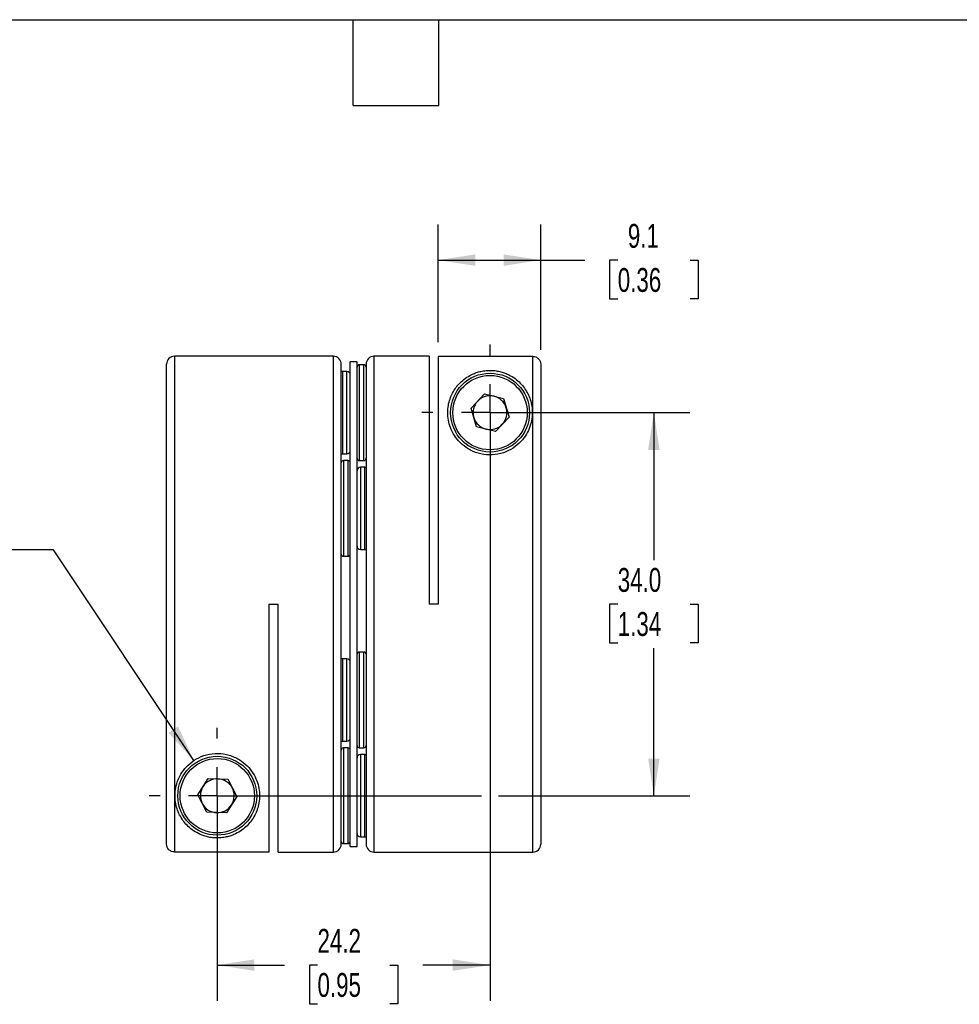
# Model space of a CAD drawing. Header units: millimetres. Extents: x 6 to 273, y 6 to 210.
# Tile 3 of 4: x 106 to 190, y 122 to 210. Entities that reach past the tile are written whole.
import ezdxf

# ---------------------------------------------------------------- set-up
doc = ezdxf.new("R2010")
doc.units = ezdxf.units.MM
doc.linetypes.add('SLD-Center', pattern=[19.05, 15.24, -1.27, 1.27, -1.27])
doc.linetypes.add('SLD-Solid', pattern=[0])
doc.layers.add('CENTER', color=40, linetype='SLD-Center')
doc.layers.add('DIMENSIONS', color=140, linetype='SLD-Solid', lineweight=25)
doc.layers.add('TEXT', color=140, linetype='SLD-Solid', lineweight=25)
doc.styles.add('SLDTEXTSTYLE0', font='TXT', dxfattribs={"width": 0.7})
doc.dimstyles.new('SLDDIMSTYLE0', dxfattribs={"dimtxt": 2.158008, "dimasz": 3.302, "dimexe": 0, "dimexo": 0.0625, "dimgap": 0.539502, "dimtad": 0, "dimtih": 1, "dimtoh": 1, "dimdec": 1, "dimrnd": 1e-09, "dimzin": 4, "dimdsep": 46, "dimtxsty": 'SLDTEXTSTYLE0', "dimsah": 1, "dimcen": 0.09, "dimadec": 0, "dimazin": 1, "dimtfac": 1, "dimtdec": 1, "dimtofl": 0, "dimtmove": 0, "dimatfit": 3, "dimfxl": 0, "dimfrac": 2, "dimtolj": 1, "dimtzin": 12, "dimarcsym": 0})
doc.dimstyles.new('SLDDIMSTYLE1', dxfattribs={"dimtxt": 2.158008, "dimasz": 3.302, "dimexe": 0, "dimexo": 0.0625, "dimgap": 0.539502, "dimtad": 0, "dimtih": 1, "dimtoh": 1, "dimdec": 1, "dimrnd": 1e-09, "dimzin": 12, "dimdsep": 46, "dimtxsty": 'SLDTEXTSTYLE0', "dimsah": 1, "dimcen": 0.09, "dimadec": 0, "dimazin": 3, "dimtfac": 1, "dimtdec": 1, "dimtofl": 0, "dimtmove": 0, "dimatfit": 3, "dimfxl": 0, "dimfrac": 2, "dimtolj": 1, "dimtzin": 12, "dimarcsym": 0})
doc.dimstyles.new('SLDDIMSTYLE3', dxfattribs={"dimtxt": 2.158008, "dimasz": 3.302, "dimexe": 0, "dimexo": 0.0625, "dimgap": 0.539502, "dimtad": 0, "dimtih": 1, "dimtoh": 1, "dimdec": 1, "dimrnd": 1e-09, "dimzin": 12, "dimdsep": 46, "dimtxsty": 'SLDTEXTSTYLE0', "dimsah": 1, "dimcen": 0, "dimadec": 0, "dimazin": 3, "dimtfac": 1, "dimtdec": 1, "dimtofl": 0, "dimtmove": 0, "dimatfit": 3, "dimfxl": 0, "dimfrac": 2, "dimtolj": 1, "dimtzin": 12, "dimarcsym": 0})

# ---------------------------------------------------------------- blocks, each defined once
blk = doc.blocks.new('_D_3')
at = {"layer": 'DIMENSIONS'}
for p, q in [((148.045, 173.403), (148.045, 122.464)), ((123.845, 139.403), (123.845, 122.464)), ((123.845, 125.639), (129.814, 125.639)), ((132.738, 125.639), (132.014, 125.639)), ((132.014, 125.639), (132.014, 122.209)), ((139.151, 125.639), (139.876, 125.639)), ((139.876, 125.639), (139.876, 122.209)), ((148.045, 125.639), (142.075, 125.639)), ((132.014, 122.209), (132.738, 122.209)), ((139.876, 122.209), (139.151, 122.209))]:
    blk.add_line(p, q, dxfattribs=at)
for points in [[(123.845, 125.639), (127.147, 125.131), (127.147, 126.147)], [(148.045, 125.639), (144.743, 126.147), (144.743, 125.131)]]:
    blk.add_solid(points, dxfattribs=at)
at = {"layer": 'DIMENSIONS', "char_height": 2.1167, "attachment_point": 1, "style": 'SLDTEXTSTYLE0'}
for s, insert in [('24.2', (132.738, 128.851)), ('0.95', (132.738, 124.938))]:
    blk.add_mtext(s, dxfattribs=dict(at, insert=insert))
blk = doc.blocks.new('_D_4')
at = {"layer": 'DIMENSIONS'}
for p, q in [((149.315, 174.673), (165.759, 174.673)), ((162.584, 174.673), (162.584, 161.586)), ((159.378, 157.673), (158.653, 157.673)), ((158.653, 157.673), (158.653, 154.243)), ((165.79, 157.673), (166.515, 157.673)), ((166.515, 157.673), (166.515, 154.243)), ((158.653, 154.243), (159.378, 154.243)), ((166.515, 154.243), (165.79, 154.243)), ((162.584, 140.673), (162.584, 153.76)), ((125.115, 140.673), (147.283, 140.673)), ((148.807, 140.673), (165.759, 140.673))]:
    blk.add_line(p, q, dxfattribs=at)
for points in [[(162.584, 174.673), (162.076, 171.371), (163.092, 171.371)], [(162.584, 140.673), (163.092, 143.975), (162.076, 143.975)]]:
    blk.add_solid(points, dxfattribs=at)
at = {"layer": 'DIMENSIONS', "char_height": 2.1167, "attachment_point": 1, "style": 'SLDTEXTSTYLE0'}
for s, insert in [('34.0', (159.378, 160.885)), ('1.34', (159.378, 156.972))]:
    blk.add_mtext(s, dxfattribs=dict(at, insert=insert))
blk = doc.blocks.new('_D_5')
at = {"layer": 'DIMENSIONS'}
for p, q in [((143.445, 180.937), (143.445, 191.386)), ((152.545, 180.237), (152.545, 191.386)), ((143.445, 188.211), (152.545, 188.211)), ((152.545, 188.211), (156.453, 188.211)), ((159.378, 188.211), (158.653, 188.211)), ((158.653, 188.211), (158.653, 184.781)), ((165.79, 188.211), (166.515, 188.211)), ((166.515, 188.211), (166.515, 184.781)), ((158.653, 184.781), (159.378, 184.781)), ((166.515, 184.781), (165.79, 184.781))]:
    blk.add_line(p, q, dxfattribs=at)
for points in [[(143.445, 188.211), (146.747, 187.703), (146.747, 188.719)], [(152.545, 188.211), (149.243, 188.719), (149.243, 187.703)]]:
    blk.add_solid(points, dxfattribs=at)
at = {"layer": 'DIMENSIONS', "char_height": 2.1167, "attachment_point": 1, "style": 'SLDTEXTSTYLE0'}
for s, insert in [('9.1', (160.275, 191.422)), ('0.36', (159.378, 187.509))]:
    blk.add_mtext(s, dxfattribs=dict(at, insert=insert))
blk = doc.blocks.new('_D_6')
at = {"layer": 'DIMENSIONS'}
for p, q in [((109.32, 162.504), (103.764, 162.504)), ((121.767, 143.795), (109.32, 162.504))]:
    blk.add_line(p, q, dxfattribs=at)
blk.add_solid([(121.767, 143.795), (120.361, 146.826), (119.515, 146.263)], dxfattribs=at)
at = {"layer": 'DIMENSIONS', "attachment_point": 1, "style": 'SLDTEXTSTYLE0'}
for s, insert, char_height in [('M4-0.7 X 14MM', (79.838, 165.233), 2.11667), ('SHCS X2', (84.673, 161.803), 2.1167)]:
    blk.add_mtext(s, dxfattribs=dict(at, insert=insert, char_height=char_height))
blk = doc.blocks.new('SW_CENTERMARKSYMBOL_1')
at = {"layer": 'CENTER', "color": 0}
for p, q in [((0, 5.08), (0, 6.04)), ((0, 0), (0, 2.54)), ((-5.08, 0), (-6.04, 0)), ((0, 0), (-2.54, 0)), ((0, 0), (0, -2.54)), ((0, 0), (2.54, 0)), ((5.08, 0), (6.04, 0)), ((0, -5.08), (0, -6.04))]:
    blk.add_line(p, q, dxfattribs=at)
blk = doc.blocks.new('SW_CENTERMARKSYMBOL_2')
at = {"layer": 'CENTER', "color": 0}
for p, q in [((0, 5.08), (0, 6.04)), ((0, 0), (0, 2.54)), ((-5.08, 0), (-6.04, 0)), ((0, 0), (-2.54, 0)), ((0, 0), (0, -2.54)), ((0, 0), (2.54, 0)), ((5.08, 0), (6.04, 0)), ((0, -5.08), (0, -6.04))]:
    blk.add_line(p, q, dxfattribs=at)

msp = doc.modelspace()

# ---------------------------------------------------------------- linework, layer by layer
for p, q in [((134.145, 179.673), (120.045, 179.673)), ((120.045, 179.673), (120.045, 135.679)), ((134.145, 135.673), (134.145, 179.673)), ((136.245, 179.173), (135.645, 179.173)), ((135.645, 139.053), (135.645, 179.173)), ((136.245, 139.053), (136.245, 179.173)), ((142.645, 179.673), (137.745, 179.673)), ((137.745, 179.673), (137.745, 135.673)), ((142.645, 179.673), (142.645, 157.673)), ((151.845, 179.667), (143.445, 179.667)), ((143.445, 179.667), (143.445, 157.673)), ((151.845, 135.673), (151.845, 179.667)), ((119.345, 136.379), (119.345, 178.973)), ((134.845, 136.373), (134.845, 178.973)), ((135.345, 178.323), (134.945, 178.323)), ((134.945, 178.323), (134.945, 171.616)), ((135.345, 171.616), (135.345, 178.323)), ((136.845, 178.923), (136.445, 178.923)), ((136.445, 178.923), (136.445, 170.575)), ((136.845, 170.575), (136.845, 178.923)), ((137.045, 178.973), (137.045, 136.373)), ((152.545, 178.967), (152.545, 136.373)), ((146.359, 175.072), (147.547, 176.332)), ((147.547, 176.332), (149.233, 175.933)), ((149.233, 175.933), (149.73, 174.274)), ((146.857, 173.413), (146.359, 175.072)), ((149.73, 174.274), (148.542, 173.014)), ((148.542, 173.014), (146.857, 173.413)), ((134.945, 171.616), (134.945, 171.023)), ((135.345, 171.023), (135.345, 171.616)), ((134.945, 171.023), (135.345, 171.023)), ((135.445, 170.423), (135.045, 170.423)), ((135.045, 170.423), (135.045, 163.026)), ((135.445, 163.026), (135.445, 170.423)), ((136.445, 170.575), (136.445, 170.423)), ((136.445, 170.423), (136.845, 170.423)), ((136.845, 170.423), (136.845, 170.575)), ((136.945, 169.823), (136.545, 169.823)), ((136.545, 169.823), (136.545, 162.837)), ((136.945, 162.837), (136.945, 169.823)), ((135.045, 163.026), (135.045, 161.923)), ((135.445, 161.923), (135.445, 163.026)), ((136.545, 162.837), (136.545, 162.523)), ((136.945, 162.523), (136.945, 162.837)), ((135.045, 161.923), (135.445, 161.923)), ((136.545, 162.523), (136.945, 162.523)), ((128.445, 157.673), (129.245, 157.673)), ((128.445, 135.679), (128.445, 157.673)), ((129.245, 135.673), (129.245, 157.673)), ((143.445, 157.673), (142.645, 157.673)), ((136.845, 153.423), (136.445, 153.423)), ((136.445, 153.423), (136.445, 145.143)), ((136.845, 145.143), (136.845, 153.423)), ((135.345, 152.823), (134.945, 152.823)), ((134.945, 152.823), (134.945, 146.25)), ((135.345, 146.25), (135.345, 152.823)), ((134.945, 146.25), (134.945, 145.523)), ((135.345, 145.523), (135.345, 146.25)), ((134.945, 145.523), (135.345, 145.523)), ((136.445, 145.143), (136.445, 144.923)), ((136.845, 144.923), (136.845, 145.143)), ((135.445, 144.923), (135.045, 144.923)), ((135.045, 144.923), (135.045, 138.018)), ((135.445, 138.018), (135.445, 144.923)), ((136.445, 144.923), (136.845, 144.923)), ((136.945, 144.323), (136.545, 144.323)), ((136.545, 144.323), (136.545, 137.892)), ((136.945, 137.892), (136.945, 144.323)), ((122.114, 140.74), (123.037, 142.205)), ((123.037, 142.205), (124.768, 142.139)), ((124.768, 142.139), (125.575, 140.606)), ((122.921, 139.207), (122.114, 140.74)), ((125.575, 140.606), (124.652, 139.141)), ((124.652, 139.141), (122.921, 139.207)), ((135.645, 136.173), (135.645, 139.053)), ((136.245, 136.173), (136.245, 139.053)), ((135.045, 138.018), (135.045, 136.423)), ((135.445, 136.423), (135.445, 138.018)), ((136.545, 137.892), (136.545, 137.023)), ((136.945, 137.023), (136.945, 137.892)), ((135.045, 136.423), (135.445, 136.423)), ((136.545, 137.023), (136.945, 137.023)), ((120.045, 135.679), (128.445, 135.679)), ((129.245, 135.673), (134.145, 135.673)), ((135.645, 136.173), (136.245, 136.173)), ((137.745, 135.673), (151.845, 135.673))]:
    msp.add_line(p, q)
at = {"flags": 128}
for points in [[(134.945, 178.323), (134.886, 178.317), (134.845, 178.306)], [(134.845, 171.04), (134.886, 171.029), (134.945, 171.023)], [(137.045, 169.806), (137.003, 169.817), (136.945, 169.823)], [(136.945, 162.523), (137.003, 162.529), (137.045, 162.54)], [(134.945, 152.823), (134.886, 152.817), (134.845, 152.806)], [(134.845, 145.54), (134.886, 145.529), (134.945, 145.523)], [(137.045, 144.306), (137.003, 144.317), (136.945, 144.323)], [(136.945, 137.023), (137.003, 137.029), (137.045, 137.04)]]:
    msp.add_lwpolyline(points, dxfattribs=at)
for centre, radius in [((148.045, 174.673), 3.5), ((148.045, 174.673), 3.3), ((123.845, 140.673), 3.5), ((123.845, 140.673), 3.3)]:
    msp.add_circle(centre, radius)
for centre, radius, start, end in [((120.045, 178.973), 0.7, 90, 180), ((134.145, 178.973), 0.7, 0, 90), ((137.745, 178.973), 0.7, 90, 180), ((135.345, 178.023), 0.3, 0, 90), ((136.445, 178.723), 0.2, 90, 180), ((136.845, 178.723), 0.2, 0, 90), ((148.045, 174.673), 1.5, 136.69417, 196.69417), ((148.045, 174.673), 1.5, 76.69417, 136.69417), ((148.045, 174.673), 1.5, 16.69417, 76.69417), ((148.045, 174.673), 1.5, 316.69417, 16.69417), ((148.045, 174.673), 1.5, 196.69417, 256.69417), ((148.045, 174.673), 1.5, 256.69417, 316.69417), ((135.345, 171.323), 0.3, 270, 0), ((135.045, 170.223), 0.2, 90, 180), ((135.445, 170.223), 0.2, 0, 90), ((136.445, 170.623), 0.2, 180, 270), ((136.845, 170.623), 0.2, 270, 0), ((136.545, 169.523), 0.3, 90, 180), ((136.545, 162.823), 0.3, 180, 270), ((135.045, 162.123), 0.2, 180, 270), ((135.445, 162.123), 0.2, 270, 0), ((136.445, 153.223), 0.2, 90, 180), ((136.845, 153.223), 0.2, 0, 90), ((135.345, 152.523), 0.3, 0, 90), ((135.345, 145.823), 0.3, 270, 0), ((136.445, 145.123), 0.2, 180, 270), ((136.845, 145.123), 0.2, 270, 0), ((135.045, 144.723), 0.2, 90, 180), ((135.445, 144.723), 0.2, 0, 90), ((136.545, 144.023), 0.3, 90, 180), ((123.845, 140.673), 1.5, 87.79577, 147.79577), ((123.845, 140.673), 1.5, 27.79577, 87.79577), ((123.845, 140.673), 1.5, 147.79577, 207.79577), ((123.845, 140.673), 1.5, 327.79577, 27.79577), ((123.845, 140.673), 1.5, 207.79577, 267.79577), ((123.845, 140.673), 1.5, 267.79577, 327.79577), ((136.545, 137.323), 0.3, 180, 270), ((134.145, 136.373), 0.7, 270, 0), ((135.045, 136.623), 0.2, 180, 270), ((135.445, 136.623), 0.2, 270, 0), ((137.745, 136.373), 0.7, 180, 270), ((151.845, 136.373), 0.7, 270, 0)]:
    msp.add_arc(centre, radius, start, end)
for points, knots in [([(151.845, 179.667), (151.937, 179.667), (152.028, 179.649), (152.197, 179.579), (152.275, 179.527), (152.469, 179.333), (152.545, 179.152), (152.545, 178.967)], [0, 0, 0, 0, 0.25, 0.25, 0.5, 0.5, 1, 1, 1, 1]), ([(144.295, 174.673), (144.295, 174.243), (144.366, 173.797), (144.626, 173.113), (144.74, 172.88), (145.025, 172.433), (145.197, 172.216), (145.611, 171.805), (145.846, 171.619), (146.249, 171.377), (146.392, 171.303), (146.687, 171.174), (146.839, 171.118), (147.312, 170.981), (147.654, 170.928), (148.327, 170.919), (148.67, 170.961), (149.312, 171.128), (149.619, 171.255), (150.166, 171.565), (150.413, 171.751), (150.837, 172.153), (151.017, 172.372), (151.315, 172.818), (151.432, 173.045), (151.616, 173.503), (151.682, 173.734), (151.77, 174.185), (151.791, 174.407), (151.8, 175.056), (151.732, 175.458), (151.551, 176.017), (151.477, 176.196), (151.302, 176.54), (151.202, 176.705), (150.868, 177.171), (150.601, 177.447), (150.106, 177.812), (149.924, 177.926), (149.616, 178.08), (149.507, 178.128), (149.275, 178.218), (149.149, 178.259), (148.879, 178.332), (148.733, 178.363), (148.498, 178.396), (148.418, 178.405), (148.252, 178.418), (148.166, 178.422), (147.996, 178.424), (147.912, 178.422), (147.744, 178.412), (147.661, 178.404), (147.422, 178.374), (147.273, 178.345), (146.997, 178.277), (146.871, 178.237), (146.634, 178.15), (146.522, 178.102), (146.209, 177.951), (146.026, 177.84), (145.691, 177.6), (145.539, 177.47), (145.261, 177.193), (145.136, 177.047), (144.798, 176.587), (144.62, 176.25), (144.431, 175.694), (144.381, 175.5), (144.313, 175.097), (144.295, 174.888), (144.295, 174.673)], [0, 0, 0, 0, 0.0625, 0.0625, 0.09375, 0.09375, 0.125, 0.125, 0.15625, 0.15625, 0.171875, 0.171875, 0.1875, 0.1875, 0.21875, 0.21875, 0.25, 0.25, 0.28125, 0.28125, 0.3125, 0.3125, 0.34375, 0.34375, 0.375, 0.375, 0.40625, 0.40625, 0.4375, 0.4375, 0.5, 0.5, 0.53125, 0.53125, 0.5625, 0.5625, 0.625, 0.625, 0.65625, 0.65625, 0.671875, 0.671875, 0.6875, 0.6875, 0.703125, 0.703125, 0.710937, 0.710937, 0.71875, 0.71875, 0.726562, 0.726562, 0.734375, 0.734375, 0.75, 0.75, 0.765625, 0.765625, 0.78125, 0.78125, 0.8125, 0.8125, 0.84375, 0.84375, 0.875, 0.875, 0.9375, 0.9375, 0.96875, 0.96875, 1, 1, 1, 1]), ([(127.595, 140.673), (127.595, 141.103), (127.523, 141.549), (127.263, 142.233), (127.149, 142.466), (126.864, 142.913), (126.692, 143.13), (126.278, 143.541), (126.043, 143.727), (125.64, 143.969), (125.497, 144.043), (125.202, 144.172), (125.05, 144.228), (124.577, 144.365), (124.236, 144.418), (123.562, 144.427), (123.219, 144.385), (122.577, 144.218), (122.27, 144.091), (121.723, 143.781), (121.476, 143.595), (121.052, 143.193), (120.872, 142.974), (120.574, 142.528), (120.457, 142.301), (120.273, 141.843), (120.207, 141.612), (120.119, 141.161), (120.098, 140.939), (120.089, 140.29), (120.157, 139.888), (120.338, 139.329), (120.412, 139.15), (120.587, 138.806), (120.687, 138.641), (121.021, 138.175), (121.288, 137.899), (121.783, 137.534), (121.965, 137.42), (122.273, 137.266), (122.382, 137.218), (122.614, 137.128), (122.74, 137.087), (123.01, 137.014), (123.156, 136.983), (123.391, 136.95), (123.471, 136.941), (123.637, 136.928), (123.723, 136.924), (123.893, 136.922), (123.977, 136.924), (124.145, 136.934), (124.228, 136.942), (124.467, 136.972), (124.616, 137.001), (124.892, 137.069), (125.018, 137.109), (125.255, 137.196), (125.367, 137.244), (125.68, 137.395), (125.863, 137.506), (126.198, 137.746), (126.35, 137.876), (126.628, 138.153), (126.753, 138.299), (127.092, 138.759), (127.269, 139.095), (127.458, 139.651), (127.508, 139.846), (127.576, 140.249), (127.595, 140.458), (127.595, 140.673)], [0, 0, 0, 0, 0.0625, 0.0625, 0.09375, 0.09375, 0.125, 0.125, 0.15625, 0.15625, 0.171875, 0.171875, 0.1875, 0.1875, 0.21875, 0.21875, 0.25, 0.25, 0.28125, 0.28125, 0.3125, 0.3125, 0.34375, 0.34375, 0.375, 0.375, 0.40625, 0.40625, 0.4375, 0.4375, 0.5, 0.5, 0.53125, 0.53125, 0.5625, 0.5625, 0.625, 0.625, 0.65625, 0.65625, 0.671875, 0.671875, 0.6875, 0.6875, 0.703125, 0.703125, 0.710937, 0.710937, 0.71875, 0.71875, 0.726562, 0.726562, 0.734375, 0.734375, 0.75, 0.75, 0.765625, 0.765625, 0.78125, 0.78125, 0.8125, 0.8125, 0.84375, 0.84375, 0.875, 0.875, 0.9375, 0.9375, 0.96875, 0.96875, 1, 1, 1, 1]), ([(120.045, 135.679), (119.952, 135.679), (119.861, 135.697), (119.692, 135.767), (119.614, 135.819), (119.421, 136.013), (119.345, 136.194), (119.345, 136.379)], [0, 0, 0, 0, 0.25, 0.25, 0.5, 0.5, 1, 1, 1, 1])]:
    msp.add_open_spline(points, degree=3, knots=knots)
at = {"layer": 'TEXT'}
for p, q in [((6.35, 209.55), (273.05, 209.55)), ((135.89, 201.93), (135.89, 209.55)), ((143.51, 201.93), (143.51, 209.55)), ((135.89, 201.93), (143.51, 201.93))]:
    msp.add_line(p, q, dxfattribs=at)

# ---------------------------------------------------------------- block references
at = {"layer": 'CENTER'}
for name, p in [('SW_CENTERMARKSYMBOL_1', (148.045, 174.673)), ('SW_CENTERMARKSYMBOL_2', (123.845, 140.673))]:
    msp.add_blockref(name, p, dxfattribs=at)

# ---------------------------------------------------------------- dimensions: what is measured, and where the dimension line sits
at = {"layer": 'DIMENSIONS'}
for base, p1, p2, picture, middle in [((152.545, 188.211), (143.445, 179.667), (152.545, 178.967), '_D_5', (162.584, 188.211)), ((123.845, 125.639), (148.045, 174.673), (123.845, 140.673), '_D_3', (135.945, 125.639))]:
    dim = msp.add_linear_dim(base=base, p1=p1, p2=p2, dimstyle='SLDDIMSTYLE1', dxfattribs=at)
    dim.commit()
    dim.dimension.update_dxf_attribs({"geometry": picture, "text_midpoint": middle, "dimtype": 160})
dim = msp.add_linear_dim(base=(162.584, 174.673), p1=(123.845, 140.673), p2=(148.045, 174.673), angle=90, dimstyle='SLDDIMSTYLE0', dxfattribs=at)
dim.commit()
dim.dimension.update_dxf_attribs({"geometry": '_D_4', "text_midpoint": (162.584, 157.673), "dimtype": 160})
dim = msp.add_diameter_dim_2p(p1=(125.922, 137.551), p2=(121.767, 143.795), text='M4-0.7 X 14MM\\PSHCS X2', dimstyle='SLDDIMSTYLE3', override={"dimpost": '<>'}, dxfattribs=at)
dim.commit()
dim.dimension.update_dxf_attribs({"geometry": '_D_6', "text_midpoint": (91.007, 162.504), "dimtype": 163})

doc.saveas('drawing.dxf')
